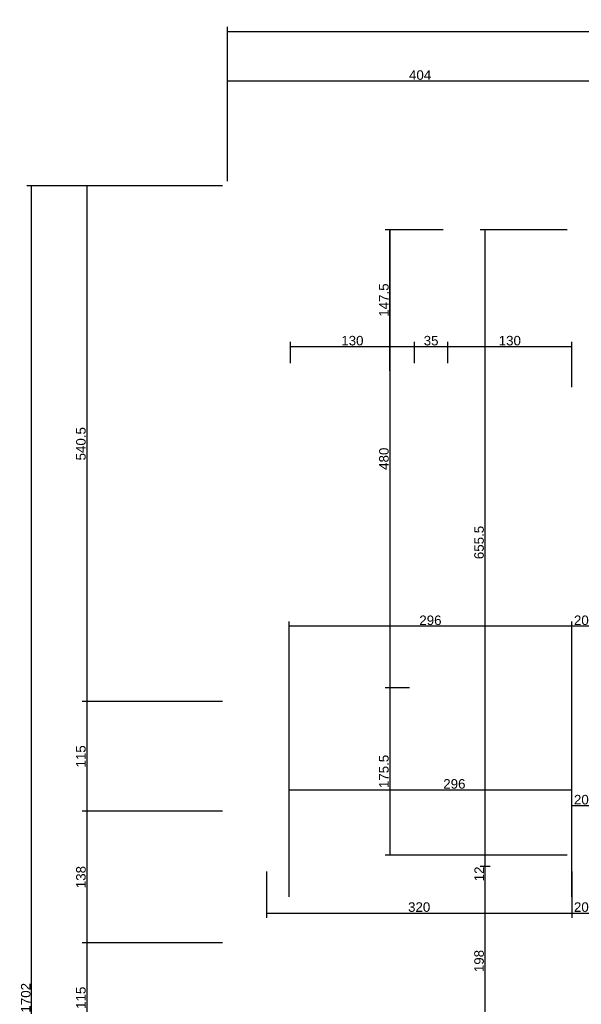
# Model space of a CAD drawing. Header units: millimetres. Extents: x 126553 to 403692, y -95821 to 38049.
# Tile 4 of 256: x 126553 to 127141, y -29583 to -28551. Entities that reach past the tile are written whole.
import ezdxf

# ---------------------------------------------------------------- set-up
doc = ezdxf.new("R2010")
doc.units = ezdxf.units.MM
doc.layers.add('11_wymiary', color=55, linetype='Continuous')
doc.layers.add('11_wymiary @ 50', color=55, linetype='Continuous')
doc.styles.add('11_RJ', font='arial.ttf')
doc.dimstyles.new('11_RJ (cc)', dxfattribs={"dimtxt": 0.2, "dimasz": 0.001, "dimexe": 0.1, "dimexo": 0.1, "dimgap": 0.02, "dimtad": 1, "dimdec": 1, "dimrnd": 0.5, "dimzin": 12, "dimdsep": 46, "dimtxsty": '11_RJ', "dimblk": 'OBLIQUE', "dimcen": 0, "dimdle": 0.01, "dimclrd": 256, "dimclre": 256, "dimclrt": 2, "dimazin": 3, "dimtfac": 1, "dimtdec": 1, "dimtofl": 0, "dimtmove": 0, "dimatfit": 3, "dimldrblk": 'DOT', "dimfxl": 1, "dimtolj": 1, "dimtzin": 13, "dimarcsym": 0})

# ---------------------------------------------------------------- blocks, each defined once
blk = doc.blocks.new('_Oblique')
at = {"color": 0, "linetype": 'ByBlock', "lineweight": -2}
blk.add_line((-0.5, -0.5), (0.5, 0.5), dxfattribs=at)
blk = doc.blocks.new('*D1774')
at = {"layer": '11_wymiary', "lineweight": -2, "transparency": 16777216}
for p, q in [((126769.9, -28563), (130796.9, -28563)), ((126770.4, -28719.7), (126770.4, -28558)), ((130796.4, -28733.7), (130796.4, -28558))]:
    blk.add_line(p, q, dxfattribs=at)
at = {"layer": 'Defpoints', "color": 0, "transparency": 16777216}
for p in [(130796.4, -28563), (126770.4, -28724.7), (130796.4, -28738.7)]:
    blk.add_point(p, dxfattribs=at)
at = {"layer": '11_wymiary', "lineweight": -2, "transparency": 16777216, "xscale": 0.05, "yscale": 0.05, "zscale": 0.05, "rotation": 180}
blk.add_blockref('_Oblique', (126770.4, -28563), dxfattribs=at)
at = {"layer": '11_wymiary', "lineweight": -2, "transparency": 16777216, "xscale": 0.05, "yscale": 0.05, "zscale": 0.05}
blk.add_blockref('_Oblique', (130796.4, -28563), dxfattribs=at)
at = {"layer": '11_wymiary', "color": 2, "transparency": 16777216, "insert": (128783.4, -28556.9), "char_height": 10, "attachment_point": 5, "style": '11_RJ'}
blk.add_mtext('\\A1;4026', dxfattribs=at)
blk = doc.blocks.new('_Dot')
at = {"color": 0, "linetype": 'ByBlock', "lineweight": -2}
blk.add_line((-0.5, 0), (-1, 0), dxfattribs=at)
at = {"color": 0, "linetype": 'ByBlock', "const_width": 0.5}
blk.add_lwpolyline([(-0.25, 0, 1), (0.25, 0, 1)], format="xyb", close=True, dxfattribs=at)
blk = doc.blocks.new('*D1776')
at = {"layer": '11_wymiary', "lineweight": -2, "transparency": 16777216}
for p, q in [((126765.4, -28724.7), (126560.2, -28724.7)), ((126565.2, -30427.2), (126565.2, -28724.2)), ((126765.4, -30426.7), (126560.2, -30426.7))]:
    blk.add_line(p, q, dxfattribs=at)
at = {"layer": 'Defpoints', "color": 0, "transparency": 16777216}
for p in [(126565.2, -28724.7), (126770.4, -28724.7), (126770.4, -30426.7)]:
    blk.add_point(p, dxfattribs=at)
at = {"layer": '11_wymiary', "lineweight": -2, "transparency": 16777216, "xscale": 0.05, "yscale": 0.05, "zscale": 0.05}
for p, rotation in [((126565.2, -28724.7), 90), ((126565.2, -30426.7), 270)]:
    blk.add_blockref('_Oblique', p, dxfattribs=dict(at, rotation=rotation))
at = {"layer": '11_wymiary', "color": 2, "transparency": 16777216, "insert": (126559.1, -29575.7), "char_height": 10, "attachment_point": 5, "rotation": 90, "style": '11_RJ'}
blk.add_mtext('\\A1;1702', dxfattribs=at)
blk = doc.blocks.new('*D1790')
at = {"layer": '11_wymiary', "lineweight": -2, "transparency": 16777216}
for p, q in [((126765.4, -28724.7), (126618, -28724.7)), ((126623, -28724.2), (126623, -29265.7)), ((126765.4, -29265.2), (126618, -29265.2))]:
    blk.add_line(p, q, dxfattribs=at)
at = {"layer": 'Defpoints', "color": 0, "transparency": 16777216}
for p in [(126770.4, -28724.7), (126623, -29265.2), (126770.4, -29265.2)]:
    blk.add_point(p, dxfattribs=at)
at = {"layer": '11_wymiary', "lineweight": -2, "transparency": 16777216, "xscale": 0.05, "yscale": 0.05, "zscale": 0.05}
for p, rotation in [((126623, -28724.7), 90), ((126623, -29265.2), 270)]:
    blk.add_blockref('_Oblique', p, dxfattribs=dict(at, rotation=rotation))
at = {"layer": '11_wymiary', "color": 2, "transparency": 16777216, "insert": (126616.9, -28995), "char_height": 10, "attachment_point": 5, "rotation": 90, "style": '11_RJ'}
blk.add_mtext('\\A1;540.5', dxfattribs=at)
blk = doc.blocks.new('*D1791')
at = {"layer": '11_wymiary', "lineweight": -2, "transparency": 16777216}
for p, q in [((126765.4, -29518.2), (126618, -29518.2)), ((126623, -29517.7), (126623, -29633.7)), ((126765.4, -29633.2), (126618, -29633.2))]:
    blk.add_line(p, q, dxfattribs=at)
at = {"layer": 'Defpoints', "color": 0, "transparency": 16777216}
for p in [(126770.4, -29518.2), (126623, -29633.2), (126770.4, -29633.2)]:
    blk.add_point(p, dxfattribs=at)
at = {"layer": '11_wymiary', "lineweight": -2, "transparency": 16777216, "xscale": 0.05, "yscale": 0.05, "zscale": 0.05}
for p, rotation in [((126623, -29518.2), 90), ((126623, -29633.2), 270)]:
    blk.add_blockref('_Oblique', p, dxfattribs=dict(at, rotation=rotation))
at = {"layer": '11_wymiary', "color": 2, "transparency": 16777216, "insert": (126616.9, -29575.7), "char_height": 10, "attachment_point": 5, "rotation": 90, "style": '11_RJ'}
blk.add_mtext('\\A1;115', dxfattribs=at)
blk = doc.blocks.new('*D1792')
at = {"layer": '11_wymiary', "lineweight": -2, "transparency": 16777216}
for p, q in [((126765.4, -29380.2), (126618, -29380.2)), ((126623, -29379.7), (126623, -29518.7)), ((126765.4, -29518.2), (126618, -29518.2))]:
    blk.add_line(p, q, dxfattribs=at)
at = {"layer": 'Defpoints', "color": 0, "transparency": 16777216}
for p in [(126770.4, -29380.2), (126623, -29518.2), (126770.4, -29518.2)]:
    blk.add_point(p, dxfattribs=at)
at = {"layer": '11_wymiary', "lineweight": -2, "transparency": 16777216, "xscale": 0.05, "yscale": 0.05, "zscale": 0.05}
for p, rotation in [((126623, -29380.2), 90), ((126623, -29518.2), 270)]:
    blk.add_blockref('_Oblique', p, dxfattribs=dict(at, rotation=rotation))
at = {"layer": '11_wymiary', "color": 2, "transparency": 16777216, "insert": (126616.9, -29449.2), "char_height": 10, "attachment_point": 5, "rotation": 90, "style": '11_RJ'}
blk.add_mtext('\\A1;138', dxfattribs=at)
blk = doc.blocks.new('*D1793')
at = {"layer": '11_wymiary', "lineweight": -2, "transparency": 16777216}
for p, q in [((126765.4, -29265.2), (126618, -29265.2)), ((126623, -29264.7), (126623, -29380.7)), ((126765.4, -29380.2), (126618, -29380.2))]:
    blk.add_line(p, q, dxfattribs=at)
at = {"layer": 'Defpoints', "color": 0, "transparency": 16777216}
for p in [(126770.4, -29265.2), (126623, -29380.2), (126770.4, -29380.2)]:
    blk.add_point(p, dxfattribs=at)
at = {"layer": '11_wymiary', "lineweight": -2, "transparency": 16777216, "xscale": 0.05, "yscale": 0.05, "zscale": 0.05}
for p, rotation in [((126623, -29265.2), 90), ((126623, -29380.2), 270)]:
    blk.add_blockref('_Oblique', p, dxfattribs=dict(at, rotation=rotation))
at = {"layer": '11_wymiary', "color": 2, "transparency": 16777216, "insert": (126616.9, -29322.7), "char_height": 10, "attachment_point": 5, "rotation": 90, "style": '11_RJ'}
blk.add_mtext('\\A1;115', dxfattribs=at)
blk = doc.blocks.new('*D1795')
at = {"layer": '11_wymiary', "lineweight": -2, "transparency": 16777216}
for p, q in [((126769.9, -28614.7), (127174.9, -28614.7)), ((126770.4, -28719.7), (126770.4, -28609.7)), ((127174.4, -28719.7), (127174.4, -28609.7))]:
    blk.add_line(p, q, dxfattribs=at)
at = {"layer": 'Defpoints', "color": 0, "transparency": 16777216}
for p in [(127174.4, -28614.7), (126770.4, -28724.7), (127174.4, -28724.7)]:
    blk.add_point(p, dxfattribs=at)
at = {"layer": '11_wymiary', "lineweight": -2, "transparency": 16777216, "xscale": 0.05, "yscale": 0.05, "zscale": 0.05, "rotation": 180}
blk.add_blockref('_Oblique', (126770.4, -28614.7), dxfattribs=at)
at = {"layer": '11_wymiary', "lineweight": -2, "transparency": 16777216, "xscale": 0.05, "yscale": 0.05, "zscale": 0.05}
blk.add_blockref('_Oblique', (127174.4, -28614.7), dxfattribs=at)
at = {"layer": '11_wymiary', "color": 2, "transparency": 16777216, "insert": (126972.4, -28608.6), "char_height": 10, "attachment_point": 5, "style": '11_RJ'}
blk.add_mtext('\\A1;404', dxfattribs=at)
blk = doc.blocks.new('*D1847')
at = {"layer": '11_wymiary', "lineweight": -2, "transparency": 16777216}
for p, q in [((126834.6, -29357.7), (127131.9, -29357.7)), ((126835.1, -29470), (126835.1, -29352.7)), ((127131.4, -29470), (127131.4, -29352.7))]:
    blk.add_line(p, q, dxfattribs=at)
at = {"layer": 'Defpoints', "color": 0, "transparency": 16777216}
for p in [(127131.4, -29357.7), (126835.1, -29475), (127131.4, -29475)]:
    blk.add_point(p, dxfattribs=at)
at = {"layer": '11_wymiary', "lineweight": -2, "transparency": 16777216, "xscale": 0.05, "yscale": 0.05, "zscale": 0.05, "rotation": 180}
blk.add_blockref('_Oblique', (126835.1, -29357.7), dxfattribs=at)
at = {"layer": '11_wymiary', "lineweight": -2, "transparency": 16777216, "xscale": 0.05, "yscale": 0.05, "zscale": 0.05}
blk.add_blockref('_Oblique', (127131.4, -29357.7), dxfattribs=at)
at = {"layer": '11_wymiary', "color": 2, "transparency": 16777216, "insert": (127008.3, -29351.6), "char_height": 10, "attachment_point": 5, "style": '11_RJ'}
blk.add_mtext('\\A1;296', dxfattribs=at)
blk = doc.blocks.new('*D1848')
at = {"layer": '11_wymiary', "lineweight": -2, "transparency": 16777216}
for p, q in [((127131.4, -29470), (127131.4, -29369.2)), ((127151.4, -29509), (127151.4, -29369.2)), ((127130.9, -29374.2), (127151.9, -29374.2))]:
    blk.add_line(p, q, dxfattribs=at)
at = {"layer": 'Defpoints', "color": 0, "transparency": 16777216}
for p in [(127151.4, -29374.2), (127131.4, -29475), (127151.4, -29514)]:
    blk.add_point(p, dxfattribs=at)
at = {"layer": '11_wymiary', "lineweight": -2, "transparency": 16777216, "xscale": 0.05, "yscale": 0.05, "zscale": 0.05, "rotation": 180}
blk.add_blockref('_Oblique', (127131.4, -29374.2), dxfattribs=at)
at = {"layer": '11_wymiary', "lineweight": -2, "transparency": 16777216, "xscale": 0.05, "yscale": 0.05, "zscale": 0.05}
blk.add_blockref('_Oblique', (127151.4, -29374.2), dxfattribs=at)
at = {"layer": '11_wymiary', "color": 2, "transparency": 16777216, "insert": (127141.4, -29368.1), "char_height": 10, "attachment_point": 5, "style": '11_RJ'}
blk.add_mtext('\\A1;20', dxfattribs=at)
blk = doc.blocks.new('*D1983')
at = {"layer": '11_wymiary', "lineweight": -2, "transparency": 16777216}
for p, q in [((126811.4, -29443.2), (126811.4, -29491.9)), ((127131.4, -29443.2), (127131.4, -29491.9)), ((126810.9, -29486.9), (127131.9, -29486.9))]:
    blk.add_line(p, q, dxfattribs=at)
at = {"layer": 'Defpoints', "color": 0, "transparency": 16777216}
for p in [(126811.4, -29438.2), (127131.4, -29438.2), (127131.4, -29486.9)]:
    blk.add_point(p, dxfattribs=at)
at = {"layer": '11_wymiary', "lineweight": -2, "transparency": 16777216, "xscale": 0.05, "yscale": 0.05, "zscale": 0.05, "rotation": 180}
blk.add_blockref('_Oblique', (126811.4, -29486.9), dxfattribs=at)
at = {"layer": '11_wymiary', "lineweight": -2, "transparency": 16777216, "xscale": 0.05, "yscale": 0.05, "zscale": 0.05}
blk.add_blockref('_Oblique', (127131.4, -29486.9), dxfattribs=at)
at = {"layer": '11_wymiary', "color": 2, "transparency": 16777216, "insert": (126971.4, -29480.7), "char_height": 10, "attachment_point": 5, "style": '11_RJ'}
blk.add_mtext('\\A1;320', dxfattribs=at)
blk = doc.blocks.new('*D1984')
at = {"layer": '11_wymiary', "lineweight": -2, "transparency": 16777216}
for p, q in [((127131.4, -29443.2), (127131.4, -29491.9)), ((127151.4, -29470.2), (127151.4, -29491.9)), ((127130.9, -29486.9), (127151.9, -29486.9))]:
    blk.add_line(p, q, dxfattribs=at)
at = {"layer": 'Defpoints', "color": 0, "transparency": 16777216}
for p in [(127131.4, -29438.2), (127151.4, -29465.2), (127151.4, -29486.9)]:
    blk.add_point(p, dxfattribs=at)
at = {"layer": '11_wymiary', "lineweight": -2, "transparency": 16777216, "xscale": 0.05, "yscale": 0.05, "zscale": 0.05, "rotation": 180}
blk.add_blockref('_Oblique', (127131.4, -29486.9), dxfattribs=at)
at = {"layer": '11_wymiary', "lineweight": -2, "transparency": 16777216, "xscale": 0.05, "yscale": 0.05, "zscale": 0.05}
blk.add_blockref('_Oblique', (127151.4, -29486.9), dxfattribs=at)
at = {"layer": '11_wymiary', "color": 2, "transparency": 16777216, "insert": (127141.4, -29480.7), "char_height": 10, "attachment_point": 5, "style": '11_RJ'}
blk.add_mtext('\\A1;20', dxfattribs=at)
blk = doc.blocks.new('*D1900')
at = {"layer": '11_wymiary', "lineweight": -2, "transparency": 16777216}
for p, q in [((127126.4, -28770.7), (127035.3, -28770.7)), ((127040.3, -28770.2), (127040.3, -29426.7)), ((127126.4, -29426.2), (127035.3, -29426.2))]:
    blk.add_line(p, q, dxfattribs=at)
at = {"layer": 'Defpoints', "color": 0, "transparency": 16777216}
for p in [(127131.4, -28770.7), (127040.3, -29426.2), (127131.4, -29426.2)]:
    blk.add_point(p, dxfattribs=at)
at = {"layer": '11_wymiary', "lineweight": -2, "transparency": 16777216, "xscale": 0.05, "yscale": 0.05, "zscale": 0.05}
for p, rotation in [((127040.3, -28770.7), 90), ((127040.3, -29426.2), 270)]:
    blk.add_blockref('_Oblique', p, dxfattribs=dict(at, rotation=rotation))
at = {"layer": '11_wymiary', "color": 2, "transparency": 16777216, "insert": (127034.2, -29098.5), "char_height": 10, "attachment_point": 5, "rotation": 90, "style": '11_RJ'}
blk.add_mtext('\\A1;655.5', dxfattribs=at)
blk = doc.blocks.new('*D1901')
at = {"layer": '11_wymiary', "lineweight": -2, "transparency": 16777216}
for p, q in [((127126.4, -29426.2), (127035.3, -29426.2)), ((127040.3, -29425.7), (127040.3, -29438.2)), ((127045.9, -29438.2), (127035.3, -29438.2)), ((127040.3, -29438.2), (127040.3, -29453.6))]:
    blk.add_line(p, q, dxfattribs=at)
at = {"layer": 'Defpoints', "color": 0, "transparency": 16777216}
for p in [(127131.4, -29426.2), (127040.3, -29438.2), (127050.9, -29438.2)]:
    blk.add_point(p, dxfattribs=at)
at = {"layer": '11_wymiary', "lineweight": -2, "transparency": 16777216, "xscale": 0.05, "yscale": 0.05, "zscale": 0.05}
for p, rotation in [((127040.3, -29426.2), 90), ((127040.3, -29438.2), 270)]:
    blk.add_blockref('_Oblique', p, dxfattribs=dict(at, rotation=rotation))
at = {"layer": '11_wymiary', "color": 2, "transparency": 16777216, "insert": (127034.3, -29445.9), "char_height": 10, "attachment_point": 5, "rotation": 90, "style": '11_RJ'}
blk.add_mtext('\\A1;12', dxfattribs=at)
blk = doc.blocks.new('*D1902')
at = {"layer": '11_wymiary', "lineweight": -2, "transparency": 16777216}
for p, q in [((127045.9, -29438.2), (127035.3, -29438.2)), ((127040.3, -29437.7), (127040.3, -29636.7)), ((126922.4, -29636.2), (127045.3, -29636.2))]:
    blk.add_line(p, q, dxfattribs=at)
at = {"layer": 'Defpoints', "color": 0, "transparency": 16777216}
for p in [(127050.9, -29438.2), (126917.4, -29636.2), (127040.3, -29636.2)]:
    blk.add_point(p, dxfattribs=at)
at = {"layer": '11_wymiary', "lineweight": -2, "transparency": 16777216, "xscale": 0.05, "yscale": 0.05, "zscale": 0.05}
for p, rotation in [((127040.3, -29438.2), 90), ((127040.3, -29636.2), 270)]:
    blk.add_blockref('_Oblique', p, dxfattribs=dict(at, rotation=rotation))
at = {"layer": '11_wymiary', "color": 2, "transparency": 16777216, "insert": (127034.2, -29537.2), "char_height": 10, "attachment_point": 5, "rotation": 90, "style": '11_RJ'}
blk.add_mtext('\\A1;198', dxfattribs=at)
blk = doc.blocks.new('*D2255')
at = {"layer": '11_wymiary', "lineweight": -2, "transparency": 16777216}
for p, q in [((127131.4, -29460.2), (127131.4, -29181.2)), ((127151.4, -29460.2), (127151.4, -29181.2)), ((127151.9, -29186.2), (127130.9, -29186.2))]:
    blk.add_line(p, q, dxfattribs=at)
at = {"layer": 'Defpoints', "color": 0, "transparency": 16777216}
for p in [(127131.4, -29186.2), (127131.4, -29465.2), (127151.4, -29465.2)]:
    blk.add_point(p, dxfattribs=at)
at = {"layer": '11_wymiary', "lineweight": -2, "transparency": 16777216, "xscale": 0.05, "yscale": 0.05, "zscale": 0.05, "rotation": 180}
blk.add_blockref('_Oblique', (127131.4, -29186.2), dxfattribs=at)
at = {"layer": '11_wymiary', "lineweight": -2, "transparency": 16777216, "xscale": 0.05, "yscale": 0.05, "zscale": 0.05}
blk.add_blockref('_Oblique', (127151.4, -29186.2), dxfattribs=at)
at = {"layer": '11_wymiary', "color": 2, "transparency": 16777216, "insert": (127141.4, -29180.1), "char_height": 10, "attachment_point": 5, "style": '11_RJ'}
blk.add_mtext('\\A1;20', dxfattribs=at)
blk = doc.blocks.new('*D2256')
at = {"layer": '11_wymiary', "lineweight": -2, "transparency": 16777216}
for p, q in [((126835.1, -29378.2), (126835.1, -29181.2)), ((127131.4, -29460.2), (127131.4, -29181.2)), ((127131.9, -29186.2), (126834.6, -29186.2))]:
    blk.add_line(p, q, dxfattribs=at)
at = {"layer": 'Defpoints', "color": 0, "transparency": 16777216}
for p in [(126835.1, -29186.2), (126835.1, -29383.2), (127131.4, -29465.2)]:
    blk.add_point(p, dxfattribs=at)
at = {"layer": '11_wymiary', "lineweight": -2, "transparency": 16777216, "xscale": 0.05, "yscale": 0.05, "zscale": 0.05, "rotation": 180}
blk.add_blockref('_Oblique', (126835.1, -29186.2), dxfattribs=at)
at = {"layer": '11_wymiary', "lineweight": -2, "transparency": 16777216, "xscale": 0.05, "yscale": 0.05, "zscale": 0.05}
blk.add_blockref('_Oblique', (127131.4, -29186.2), dxfattribs=at)
at = {"layer": '11_wymiary', "color": 2, "transparency": 16777216, "insert": (126983.2, -29180.1), "char_height": 10, "attachment_point": 5, "style": '11_RJ'}
blk.add_mtext('\\A1;296', dxfattribs=at)
blk = doc.blocks.new('*D2275')
at = {"layer": '11_wymiary', "lineweight": -2, "transparency": 16777216}
for p, q in [((126996.4, -28770.7), (126935.6, -28770.7)), ((126940.6, -28918.6), (126940.6, -28770.2))]:
    blk.add_line(p, q, dxfattribs=at)
at = {"layer": 'Defpoints', "color": 0, "transparency": 16777216}
for p in [(126940.6, -28770.7), (127001.4, -28770.7), (126940.6, -28918.1)]:
    blk.add_point(p, dxfattribs=at)
at = {"layer": '11_wymiary', "lineweight": -2, "transparency": 16777216, "xscale": 0.05, "yscale": 0.05, "zscale": 0.05}
for p, rotation in [((126940.6, -28770.7), 90), ((126940.6, -28918.1), 270)]:
    blk.add_blockref('_Oblique', p, dxfattribs=dict(at, rotation=rotation))
at = {"layer": '11_wymiary', "color": 2, "transparency": 16777216, "insert": (126934.5, -28844.4), "char_height": 10, "attachment_point": 5, "rotation": 90, "style": '11_RJ'}
blk.add_mtext('\\A1;147.5', dxfattribs=at)
blk = doc.blocks.new('*D2276')
at = {"layer": '11_wymiary', "lineweight": -2, "transparency": 16777216}
for p, q in [((126996.4, -28770.7), (126935.6, -28770.7)), ((126940.6, -28770.2), (126940.6, -29251.2)), ((126961.4, -29250.7), (126935.6, -29250.7))]:
    blk.add_line(p, q, dxfattribs=at)
at = {"layer": 'Defpoints', "color": 0, "transparency": 16777216}
for p in [(127001.4, -28770.7), (126940.6, -29250.7), (126966.4, -29250.7)]:
    blk.add_point(p, dxfattribs=at)
at = {"layer": '11_wymiary', "lineweight": -2, "transparency": 16777216, "xscale": 0.05, "yscale": 0.05, "zscale": 0.05}
for p, rotation in [((126940.6, -28770.7), 90), ((126940.6, -29250.7), 270)]:
    blk.add_blockref('_Oblique', p, dxfattribs=dict(at, rotation=rotation))
at = {"layer": '11_wymiary', "color": 2, "transparency": 16777216, "insert": (126934.5, -29010.7), "char_height": 10, "attachment_point": 5, "rotation": 90, "style": '11_RJ'}
blk.add_mtext('\\A1;480', dxfattribs=at)
blk = doc.blocks.new('*D2277')
at = {"layer": '11_wymiary', "lineweight": -2, "transparency": 16777216}
for p, q in [((126961.4, -29250.7), (126935.6, -29250.7)), ((126940.6, -29250.2), (126940.6, -29426.7)), ((127042.9, -29426.2), (126935.6, -29426.2))]:
    blk.add_line(p, q, dxfattribs=at)
at = {"layer": 'Defpoints', "color": 0, "transparency": 16777216}
for p in [(126966.4, -29250.7), (126940.6, -29426.2), (127047.9, -29426.2)]:
    blk.add_point(p, dxfattribs=at)
at = {"layer": '11_wymiary', "lineweight": -2, "transparency": 16777216, "xscale": 0.05, "yscale": 0.05, "zscale": 0.05}
for p, rotation in [((126940.6, -29250.7), 90), ((126940.6, -29426.2), 270)]:
    blk.add_blockref('_Oblique', p, dxfattribs=dict(at, rotation=rotation))
at = {"layer": '11_wymiary', "color": 2, "transparency": 16777216, "insert": (126934.5, -29338.5), "char_height": 10, "attachment_point": 5, "rotation": 90, "style": '11_RJ'}
blk.add_mtext('\\A1;175.5', dxfattribs=at)
blk = doc.blocks.new('*D2278')
at = {"layer": '11_wymiary', "lineweight": -2, "transparency": 16777216}
for p, q in [((126835.9, -28893.1), (126966.9, -28893.1)), ((126836.4, -28910.7), (126836.4, -28888.1)), ((126966.4, -28910.7), (126966.4, -28888.1))]:
    blk.add_line(p, q, dxfattribs=at)
at = {"layer": 'Defpoints', "color": 0, "transparency": 16777216}
for p in [(126966.4, -28893.1), (126836.4, -28915.7), (126966.4, -28915.7)]:
    blk.add_point(p, dxfattribs=at)
at = {"layer": '11_wymiary', "lineweight": -2, "transparency": 16777216, "xscale": 0.05, "yscale": 0.05, "zscale": 0.05, "rotation": 180}
blk.add_blockref('_Oblique', (126836.4, -28893.1), dxfattribs=at)
at = {"layer": '11_wymiary', "lineweight": -2, "transparency": 16777216, "xscale": 0.05, "yscale": 0.05, "zscale": 0.05}
blk.add_blockref('_Oblique', (126966.4, -28893.1), dxfattribs=at)
at = {"layer": '11_wymiary', "color": 2, "transparency": 16777216, "insert": (126901.4, -28887), "char_height": 10, "attachment_point": 5, "style": '11_RJ'}
blk.add_mtext('\\A1;130', dxfattribs=at)
blk = doc.blocks.new('*D2279')
at = {"layer": '11_wymiary', "lineweight": -2, "transparency": 16777216}
for p, q in [((126965.9, -28893.1), (127001.9, -28893.1)), ((126966.4, -28910.7), (126966.4, -28888.1)), ((127001.4, -28910.7), (127001.4, -28888.1))]:
    blk.add_line(p, q, dxfattribs=at)
at = {"layer": 'Defpoints', "color": 0, "transparency": 16777216}
for p in [(127001.4, -28893.1), (126966.4, -28915.7), (127001.4, -28915.7)]:
    blk.add_point(p, dxfattribs=at)
at = {"layer": '11_wymiary', "lineweight": -2, "transparency": 16777216, "xscale": 0.05, "yscale": 0.05, "zscale": 0.05, "rotation": 180}
blk.add_blockref('_Oblique', (126966.4, -28893.1), dxfattribs=at)
at = {"layer": '11_wymiary', "lineweight": -2, "transparency": 16777216, "xscale": 0.05, "yscale": 0.05, "zscale": 0.05}
blk.add_blockref('_Oblique', (127001.4, -28893.1), dxfattribs=at)
at = {"layer": '11_wymiary', "color": 2, "transparency": 16777216, "insert": (126983.9, -28887), "char_height": 10, "attachment_point": 5, "style": '11_RJ'}
blk.add_mtext('\\A1;35', dxfattribs=at)
blk = doc.blocks.new('*D2280')
at = {"layer": '11_wymiary', "lineweight": -2, "transparency": 16777216}
for p, q in [((127000.9, -28893.1), (127131.9, -28893.1)), ((127001.4, -28910.7), (127001.4, -28888.1)), ((127131.4, -28935.7), (127131.4, -28888.1))]:
    blk.add_line(p, q, dxfattribs=at)
at = {"layer": 'Defpoints', "color": 0, "transparency": 16777216}
for p in [(127131.4, -28893.1), (127001.4, -28915.7), (127131.4, -28940.7)]:
    blk.add_point(p, dxfattribs=at)
at = {"layer": '11_wymiary', "lineweight": -2, "transparency": 16777216, "xscale": 0.05, "yscale": 0.05, "zscale": 0.05, "rotation": 180}
blk.add_blockref('_Oblique', (127001.4, -28893.1), dxfattribs=at)
at = {"layer": '11_wymiary', "lineweight": -2, "transparency": 16777216, "xscale": 0.05, "yscale": 0.05, "zscale": 0.05}
blk.add_blockref('_Oblique', (127131.4, -28893.1), dxfattribs=at)
at = {"layer": '11_wymiary', "color": 2, "transparency": 16777216, "insert": (127066.4, -28887), "char_height": 10, "attachment_point": 5, "style": '11_RJ'}
blk.add_mtext('\\A1;130', dxfattribs=at)

msp = doc.modelspace()

# ---------------------------------------------------------------- dimensions: what is measured, and where the dimension line sits
at = {"layer": '11_wymiary @ 50'}
for base, p1, p2, picture, middle in [((130796.35078, -28563.03965), (126770.35078, -28724.73922), (130796.35078, -28738.73922), '*D1774', (128783.35078, -28556.93392)), ((127174.35078, -28614.65806), (126770.35078, -28724.73922), (127174.35078, -28724.73922), '*D1795', (126972.35078, -28608.55234)), ((126966.35078, -28893.06798), (126836.35078, -28915.73922), (126966.35078, -28915.73922), '*D2278', (126901.35078, -28886.95884)), ((127001.35078, -28893.06798), (126966.35078, -28915.73922), (127001.35078, -28915.73922), '*D2279', (126983.85078, -28886.95884)), ((127131.35078, -28893.06798), (127001.35078, -28915.73922), (127131.35078, -28940.73922), '*D2280', (127066.35078, -28886.95884)), ((126835.11056, -29186.19501), (127131.35078, -29465.23922), (126835.11056, -29383.23922), '*D2256', (126983.23067, -29180.08928)), ((127131.35078, -29186.19501), (127151.35078, -29465.23922), (127131.35078, -29465.23922), '*D2255', (127141.35078, -29180.08928)), ((127151.35078, -29374.16152), (127131.35078, -29475.01031), (127151.35078, -29514.01031), '*D1848', (127141.35078, -29368.05579)), ((127131.35078, -29486.85286), (126811.35078, -29438.23922), (127131.35078, -29438.23922), '*D1983', (126971.35078, -29480.74372)), ((127151.35078, -29486.85286), (127131.35078, -29438.23922), (127151.35078, -29465.23922), '*D1984', (127141.35078, -29480.74713))]:
    dim = msp.add_linear_dim(base=base, p1=p1, p2=p2, dimstyle='11_RJ (cc)', override={"dimscale": 50, "dimtix": 0, "dimtofl": 0, "dimtmove": 0, "dimatfit": 3}, dxfattribs=at)
    dim.commit()
    dim.dimension.update_dxf_attribs({"geometry": picture, "text_midpoint": middle})
for base, p1, p2, picture, middle in [((126565.20317, -28724.73922), (126770.35078, -30426.73922), (126770.35078, -28724.73922), '*D1776', (126559.09744, -29575.73922)), ((126623.03361, -29265.23922), (126770.35078, -28724.73922), (126770.35078, -29265.23922), '*D1790', (126616.92788, -28994.98922)), ((126940.58729, -28770.73922), (126940.58729, -28918.07763), (127001.35078, -28770.73922), '*D2275', (126934.48156, -28844.40842)), ((126940.58729, -29250.73922), (127001.35078, -28770.73922), (126966.35078, -29250.73922), '*D2276', (126934.48156, -29010.73922)), ((127040.29234, -29426.23922), (127131.35078, -28770.73922), (127131.35078, -29426.23922), '*D1900', (127034.18661, -29098.48922)), ((126940.58729, -29426.23922), (126966.35078, -29250.73922), (127047.85078, -29426.23922), '*D2277', (126934.48156, -29338.48922)), ((126623.03361, -29380.23922), (126770.35078, -29265.23922), (126770.35078, -29380.23922), '*D1793', (126616.92788, -29322.73922)), ((126623.03361, -29518.23922), (126770.35078, -29380.23922), (126770.35078, -29518.23922), '*D1792', (126616.92446, -29449.23922)), ((127040.29234, -29438.23922), (127131.35078, -29426.23922), (127050.85078, -29438.23922), '*D1901', (127034.27187, -29445.92974)), ((127040.29234, -29636.23922), (127050.85078, -29438.23922), (126917.35078, -29636.23922), '*D1902', (127034.18661, -29537.23922)), ((126623.03361, -29633.23922), (126770.35078, -29518.23922), (126770.35078, -29633.23922), '*D1791', (126616.92788, -29575.73922))]:
    dim = msp.add_linear_dim(base=base, p1=p1, p2=p2, angle=90, dimstyle='11_RJ (cc)', override={"dimscale": 50, "dimtix": 0, "dimtofl": 0, "dimtmove": 0, "dimatfit": 3}, dxfattribs=at)
    dim.commit()
    dim.dimension.update_dxf_attribs({"geometry": picture, "text_midpoint": middle})
dim = msp.add_linear_dim(base=(127131.35078, -29357.66152), p1=(126835.11056, -29475.01031), p2=(127131.35078, -29475.01031), dimstyle='11_RJ (cc)', override={"dimscale": 50, "dimtix": 0, "dimtofl": 0, "dimtmove": 0, "dimatfit": 3}, dxfattribs=at)
dim.commit()
dim.dimension.update_dxf_attribs({"geometry": '*D1847', "text_midpoint": (127008.34734, -29357.66152), "dimtype": 128})

doc.saveas('drawing.dxf')
